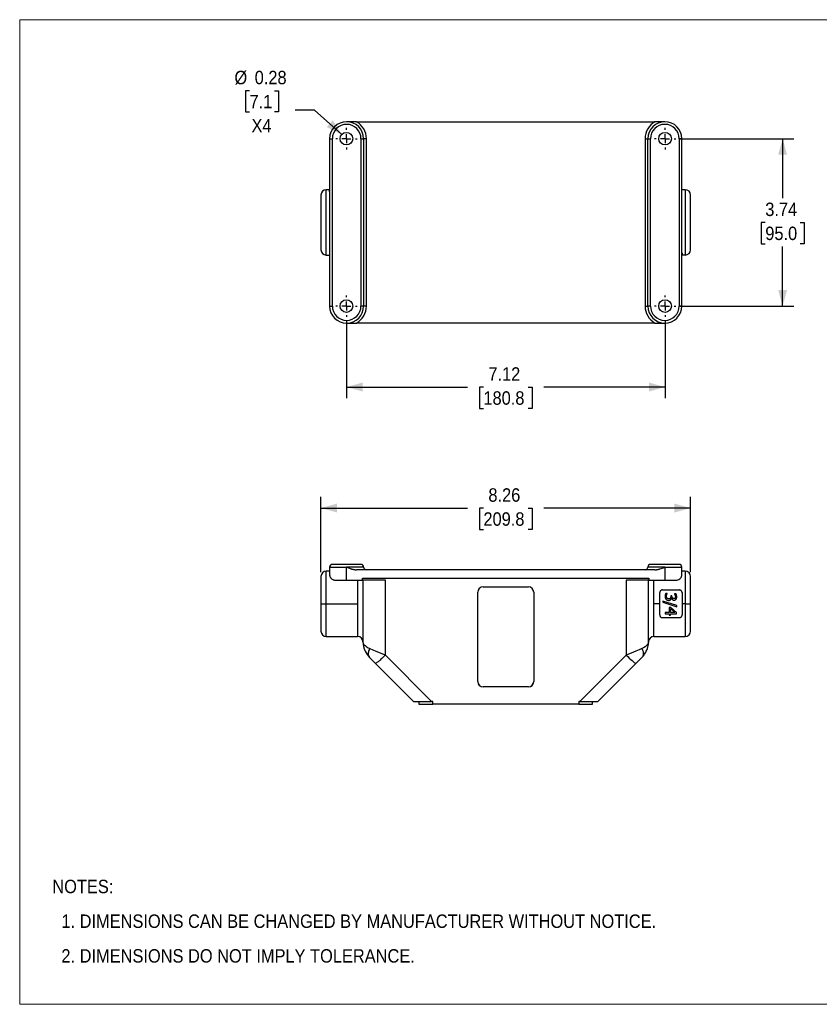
# Model space of a CAD drawing. Header units: inches. Extents: x 0 to 34, y 0 to 22.
# Tile 1 of 3: x 0 to 17.9, y 0 to 22. Entities that reach past the tile are written whole.
import ezdxf

# ---------------------------------------------------------------- set-up
doc = ezdxf.new("R2010")
doc.units = ezdxf.units.IN
doc.header["$LTSCALE"] = 2
doc.header["$MEASUREMENT"] = 0
doc.linetypes.add('SLD-Center', pattern=[0.75, 0.6, -0.05, 0.05, -0.05])
doc.linetypes.add('SLD-Solid', pattern=[0])
doc.layers.add('CENTER', color=40, linetype='SLD-Center')
doc.layers.add('SLD-DEFPOINTS', color=7, linetype='Continuous')
doc.layers.add('DIMENSIONS', color=140, linetype='SLD-Solid', lineweight=25)
doc.layers.add('TEXT', color=140, linetype='SLD-Solid', lineweight=25)
doc.styles.add('SLDTEXTSTYLE0', font='GOTHIC.TTF', dxfattribs={"width": 0.913})
doc.dimstyles.new('SLDDIMSTYLE0', dxfattribs={"dimtxt": 0.3, "dimasz": 0.36, "dimexe": 0, "dimexo": 0.0625, "dimgap": 0.075, "dimtad": 0, "dimtih": 1, "dimtoh": 1, "dimrnd": 1e-09, "dimzin": 12, "dimdsep": 46, "dimtxsty": 'SLDTEXTSTYLE0', "dimsah": 1, "dimcen": 0.09, "dimadec": 0, "dimazin": 3, "dimtfac": 1, "dimtofl": 0, "dimtmove": 0, "dimatfit": 3, "dimfxl": 0, "dimfrac": 2, "dimtolj": 1, "dimtzin": 12, "dimarcsym": 0})
doc.dimstyles.new('SLDDIMSTYLE3', dxfattribs={"dimtxt": 0.3, "dimasz": 0.36, "dimexe": 0, "dimexo": 0.0625, "dimgap": 0.075, "dimtad": 0, "dimtih": 1, "dimtoh": 1, "dimrnd": 1e-09, "dimdsep": 46, "dimtxsty": 'SLDTEXTSTYLE0', "dimsah": 1, "dimcen": 0, "dimadec": 0, "dimazin": 2, "dimtfac": 1, "dimtofl": 0, "dimtmove": 0, "dimatfit": 3, "dimfxl": 0, "dimfrac": 2, "dimtolj": 1, "dimtzin": 12, "dimarcsym": 0})

# ---------------------------------------------------------------- blocks, each defined once
blk = doc.blocks.new('Block2')
at = {"color": 7, "linetype": 'SLD-Solid', "lineweight": 18}
for p, q in [((34, 22), (0, 22)), ((0, 0), (0, 22)), ((34, 0), (34, 22)), ((34, 0), (0, 0))]:
    blk.add_line(p, q, dxfattribs=at)
blk = doc.blocks.new('SW_NOTE_0_2')
at = {"layer": 'TEXT', "color": 0, "char_height": 0.3, "attachment_point": 1, "style": 'SLDTEXTSTYLE0'}
for s, insert in [('NOTES:', (0, 0.383)), ('  1. DIMENSIONS CAN BE CHANGED BY MANUFACTURER WITHOUT NOTICE.', (0, -0.393)), ('  2. DIMENSIONS DO NOT IMPLY TOLERANCE.', (0, -1.168))]:
    blk.add_mtext(s, dxfattribs=dict(at, insert=insert))
blk = doc.blocks.new('_D')
at = {"layer": 'DIMENSIONS'}
for p, q in [((6.731, 9.659), (6.731, 11.338)), ((14.991, 9.659), (14.991, 11.338)), ((6.731, 11.088), (10.008, 11.088)), ((10.362, 11.086), (10.271, 11.086)), ((10.271, 11.086), (10.271, 10.61)), ((11.36, 11.086), (11.451, 11.086)), ((11.451, 11.086), (11.451, 10.61)), ((14.991, 11.088), (11.714, 11.088)), ((10.271, 10.61), (10.362, 10.61)), ((11.451, 10.61), (11.36, 10.61))]:
    blk.add_line(p, q, dxfattribs=at)
for points in [[(6.731, 11.088), (7.091, 10.988), (7.091, 11.188)], [(14.991, 11.088), (14.631, 11.188), (14.631, 10.988)]]:
    blk.add_solid(points, dxfattribs=at)
at = {"layer": 'DIMENSIONS', "char_height": 0.3, "attachment_point": 1, "style": 'SLDTEXTSTYLE0'}
for s, insert in [('8.26', (10.473, 11.53)), ('209.8', (10.362, 10.993))]:
    blk.add_mtext(s, dxfattribs=dict(at, insert=insert))
blk = doc.blocks.new('_D_4')
at = {"layer": 'DIMENSIONS'}
for p, q in [((7.301, 15.261), (7.301, 13.542)), ((14.421, 15.261), (14.421, 13.542)), ((7.301, 13.792), (10.008, 13.792)), ((10.362, 13.79), (10.271, 13.79)), ((10.271, 13.79), (10.271, 13.314)), ((11.36, 13.79), (11.451, 13.79)), ((11.451, 13.79), (11.451, 13.314)), ((14.421, 13.792), (11.714, 13.792)), ((10.271, 13.314), (10.362, 13.314)), ((11.451, 13.314), (11.36, 13.314))]:
    blk.add_line(p, q, dxfattribs=at)
for points in [[(7.301, 13.792), (7.661, 13.692), (7.661, 13.892)], [(14.421, 13.792), (14.061, 13.892), (14.061, 13.692)]]:
    blk.add_solid(points, dxfattribs=at)
at = {"layer": 'DIMENSIONS', "char_height": 0.3, "attachment_point": 1, "style": 'SLDTEXTSTYLE0'}
for s, insert in [('7.12', (10.473, 14.234)), ('180.8', (10.362, 13.697))]:
    blk.add_mtext(s, dxfattribs=dict(at, insert=insert))
blk = doc.blocks.new('_D_5')
at = {"layer": 'DIMENSIONS'}
for p, q in [((14.761, 19.341), (17.298, 19.341)), ((17.048, 19.341), (17.048, 18.011)), ((16.66, 17.469), (16.569, 17.469)), ((16.569, 17.469), (16.569, 16.993)), ((17.436, 17.469), (17.527, 17.469)), ((17.527, 17.469), (17.527, 16.993)), ((16.569, 16.993), (16.66, 16.993)), ((17.527, 16.993), (17.436, 16.993)), ((17.048, 15.601), (17.048, 16.932)), ((14.761, 15.601), (17.298, 15.601))]:
    blk.add_line(p, q, dxfattribs=at)
for points in [[(17.048, 19.341), (16.948, 18.981), (17.148, 18.981)], [(17.048, 15.601), (17.148, 15.961), (16.948, 15.961)]]:
    blk.add_solid(points, dxfattribs=at)
at = {"layer": 'DIMENSIONS', "char_height": 0.3, "attachment_point": 1, "style": 'SLDTEXTSTYLE0'}
for s, insert in [('3.74', (16.66, 17.913)), ('95.0', (16.66, 17.376))]:
    blk.add_mtext(s, dxfattribs=dict(at, insert=insert))
blk = doc.blocks.new('_D_6')
at = {"layer": 'DIMENSIONS'}
for p, q in [((5.136, 20.414), (5.044, 20.414)), ((5.044, 20.414), (5.044, 19.938)), ((5.69, 20.414), (5.781, 20.414)), ((5.781, 20.414), (5.781, 19.938)), ((5.044, 19.938), (5.136, 19.938)), ((5.781, 19.938), (5.69, 19.938)), ((6.589, 19.982), (6.152, 19.982)), ((7.197, 19.435), (6.589, 19.982))]:
    blk.add_line(p, q, dxfattribs=at)
blk.add_solid([(7.197, 19.435), (6.996, 19.75), (6.862, 19.602)], dxfattribs=at)
at = {"layer": 'DIMENSIONS', "char_height": 0.3, "attachment_point": 1, "style": 'SLDTEXTSTYLE0'}
for s, insert in [('%%c', (4.799, 20.858)), ('0.28', (5.251, 20.858)), ('7.1', (5.136, 20.321)), ('X4', (5.18, 19.784))]:
    blk.add_mtext(s, dxfattribs=dict(at, insert=insert))
blk = doc.blocks.new('SW_CENTERMARKSYMBOL_0')
at = {"layer": 'CENTER', "color": 0}
for p, q in [((0, 0.2), (0, 0.24)), ((-0.2, 0), (-0.24, 0)), ((0, 0), (-0.1, 0)), ((0, 0), (0, 0.1)), ((0, 0), (0, -0.1)), ((0, 0), (0.1, 0)), ((0.2, 0), (0.24, 0)), ((0, -0.2), (0, -0.24))]:
    blk.add_line(p, q, dxfattribs=at)
blk = doc.blocks.new('SW_CENTERMARKSYMBOL_1')
at = {"layer": 'CENTER', "color": 0}
for p, q in [((0, 0.2), (0, 0.24)), ((-0.2, 0), (-0.24, 0)), ((0, 0), (-0.1, 0)), ((0, 0), (0, 0.1)), ((0, 0), (0, -0.1)), ((0, 0), (0.1, 0)), ((0.2, 0), (0.24, 0)), ((0, -0.2), (0, -0.24))]:
    blk.add_line(p, q, dxfattribs=at)
blk = doc.blocks.new('SW_CENTERMARKSYMBOL_2')
at = {"layer": 'CENTER', "color": 0}
for p, q in [((0, 0.2), (0, 0.24)), ((-0.2, 0), (-0.24, 0)), ((0, 0), (-0.1, 0)), ((0, 0), (0, 0.1)), ((0, 0), (0, -0.1)), ((0, 0), (0.1, 0)), ((0.2, 0), (0.24, 0)), ((0, -0.2), (0, -0.24))]:
    blk.add_line(p, q, dxfattribs=at)
blk = doc.blocks.new('SW_CENTERMARKSYMBOL_3')
at = {"layer": 'CENTER', "color": 0}
for p, q in [((0, 0.2), (0, 0.24)), ((-0.2, 0), (-0.24, 0)), ((0, 0), (-0.1, 0)), ((0, 0), (0, 0.1)), ((0, 0), (0, -0.1)), ((0, 0), (0.1, 0)), ((0.2, 0), (0.24, 0)), ((0, -0.2), (0, -0.24))]:
    blk.add_line(p, q, dxfattribs=at)

msp = doc.modelspace()

# ---------------------------------------------------------------- linework, layer by layer
for p, q in [((7.528, 19.721), (14.194, 19.721)), ((6.926, 19.341), (6.986, 19.341)), ((6.926, 19.341), (6.926, 15.601)), ((6.986, 15.601), (6.986, 19.341)), ((7.626, 19.341), (7.686, 19.341)), ((7.626, 19.341), (7.626, 15.601)), ((7.686, 19.341), (7.686, 15.601)), ((7.746, 19.341), (7.686, 19.341)), ((7.746, 15.601), (7.746, 19.341)), ((13.976, 19.341), (14.036, 19.341)), ((13.976, 19.341), (13.976, 15.601)), ((14.036, 19.341), (14.096, 19.341)), ((14.036, 15.601), (14.036, 19.341)), ((14.096, 15.601), (14.096, 19.341)), ((14.796, 19.341), (14.736, 19.341)), ((14.736, 19.341), (14.736, 15.601)), ((14.796, 15.601), (14.796, 19.341)), ((6.731, 18.081), (6.731, 16.861)), ((6.921, 18.201), (6.851, 18.201)), ((6.851, 16.741), (6.851, 18.201)), ((6.921, 18.157), (6.921, 18.201)), ((6.926, 18.171), (6.921, 18.171)), ((14.871, 18.201), (14.796, 18.201)), ((14.871, 18.201), (14.871, 16.741)), ((14.991, 16.861), (14.991, 18.081)), ((6.851, 16.741), (6.926, 16.741)), ((14.796, 16.771), (14.801, 16.771)), ((14.801, 16.785), (14.801, 16.741)), ((14.871, 16.741), (14.801, 16.741)), ((6.926, 15.601), (6.986, 15.601)), ((7.686, 15.601), (7.626, 15.601)), ((7.746, 15.601), (7.686, 15.601)), ((13.976, 15.601), (14.036, 15.601)), ((14.096, 15.601), (14.036, 15.601)), ((14.796, 15.601), (14.736, 15.601)), ((14.194, 15.221), (7.528, 15.221)), ((6.926, 9.769), (7.306, 9.769)), ((6.926, 9.769), (6.926, 9.599)), ((7.626, 9.829), (6.986, 9.829)), ((7.306, 9.479), (7.306, 9.769)), ((7.686, 9.769), (7.306, 9.769)), ((14.194, 9.709), (7.528, 9.709)), ((14.416, 9.769), (14.036, 9.769)), ((14.736, 9.829), (14.096, 9.829)), ((14.416, 9.769), (14.416, 9.479)), ((14.416, 9.769), (14.796, 9.769)), ((14.796, 9.599), (14.796, 9.769)), ((6.731, 9.559), (6.731, 8.949)), ((6.926, 9.679), (6.851, 9.679)), ((6.851, 8.949), (6.851, 9.679)), ((7.046, 9.479), (7.306, 9.479)), ((7.306, 9.479), (7.661, 9.479)), ((7.551, 9.479), (7.551, 8.949)), ((7.661, 9.519), (14.061, 9.519)), ((7.661, 9.479), (7.661, 9.519)), ((8.171, 9.479), (7.661, 9.479)), ((7.671, 9.479), (7.671, 8.106)), ((8.171, 7.803), (8.171, 9.479)), ((13.551, 9.479), (13.551, 7.803)), ((14.061, 9.479), (13.551, 9.479)), ((14.051, 8.106), (14.051, 9.479)), ((14.061, 9.519), (14.061, 9.479)), ((14.061, 9.479), (14.416, 9.479)), ((14.171, 8.949), (14.171, 9.479)), ((14.416, 9.479), (14.676, 9.479)), ((14.871, 9.679), (14.796, 9.679)), ((14.871, 9.679), (14.871, 8.949)), ((14.991, 8.949), (14.991, 9.559)), ((10.356, 9.327), (11.366, 9.327)), ((14.361, 9.259), (14.741, 9.259)), ((10.236, 7.21), (10.236, 9.207)), ((11.486, 9.207), (11.486, 7.21)), ((14.301, 8.949), (14.301, 9.199)), ((14.471, 9.178), (14.436, 9.178)), ((14.471, 9.175), (14.471, 9.178)), ((14.548, 9.127), (14.548, 9.113)), ((14.575, 9.127), (14.548, 9.127)), ((14.562, 9.077), (14.565, 9.077)), ((14.575, 9.116), (14.575, 9.127)), ((14.63, 9.171), (14.63, 9.169)), ((14.666, 9.171), (14.63, 9.171)), ((14.801, 9.199), (14.801, 8.949)), ((6.731, 8.949), (6.731, 8.339)), ((6.731, 8.949), (6.851, 8.949)), ((6.851, 8.949), (7.551, 8.949)), ((6.851, 8.219), (6.851, 8.949)), ((7.551, 8.949), (7.551, 8.219)), ((14.301, 8.949), (14.171, 8.949)), ((14.171, 8.219), (14.171, 8.949)), ((14.301, 8.699), (14.301, 8.949)), ((14.372, 9.011), (14.372, 8.982)), ((14.687, 8.913), (14.372, 9.011)), ((14.372, 8.982), (14.687, 8.884)), ((14.512, 8.868), (14.512, 8.758)), ((14.547, 8.868), (14.512, 8.868)), ((14.539, 8.758), (14.539, 8.842)), ((14.539, 8.842), (14.636, 8.758)), ((14.676, 8.757), (14.547, 8.868)), ((14.687, 8.884), (14.687, 8.913)), ((14.801, 8.949), (14.801, 8.699)), ((14.871, 8.949), (14.801, 8.949)), ((14.871, 8.949), (14.991, 8.949)), ((14.871, 8.949), (14.871, 8.219)), ((14.991, 8.339), (14.991, 8.949)), ((14.741, 8.639), (14.361, 8.639)), ((14.426, 8.758), (14.426, 8.726)), ((14.512, 8.758), (14.426, 8.758)), ((14.426, 8.726), (14.512, 8.726)), ((14.512, 8.726), (14.512, 8.696)), ((14.512, 8.696), (14.539, 8.696)), ((14.636, 8.758), (14.539, 8.758)), ((14.539, 8.726), (14.676, 8.726)), ((14.539, 8.696), (14.539, 8.726)), ((14.676, 8.726), (14.676, 8.757)), ((6.851, 8.219), (7.551, 8.219)), ((14.171, 8.219), (14.871, 8.219)), ((7.817, 7.752), (7.952, 7.618)), ((9.205, 6.769), (8.171, 7.803)), ((13.551, 7.803), (12.516, 6.769)), ((13.77, 7.618), (13.904, 7.752)), ((13.937, 7.788), (13.904, 7.752)), ((13.904, 7.752), (13.929, 7.781)), ((7.952, 7.618), (8.801, 6.769)), ((12.921, 6.769), (13.77, 7.618)), ((11.366, 7.094), (10.356, 7.094)), ((10.356, 7.09), (10.356, 7.094)), ((11.366, 7.09), (10.356, 7.09)), ((11.366, 7.094), (11.366, 7.09)), ((8.801, 6.769), (9.205, 6.769)), ((8.921, 6.769), (8.921, 6.709)), ((8.921, 6.709), (9.231, 6.709)), ((9.231, 6.769), (9.205, 6.769)), ((9.231, 6.709), (9.231, 6.769)), ((12.491, 6.709), (9.231, 6.709)), ((12.516, 6.769), (12.491, 6.769)), ((12.491, 6.769), (12.491, 6.709)), ((12.491, 6.709), (12.801, 6.709)), ((12.516, 6.769), (12.921, 6.769)), ((12.801, 6.709), (12.801, 6.769))]:
    msp.add_line(p, q)
for centre in [(7.301, 19.341), (14.421, 19.341), (7.301, 15.601), (14.421, 15.601)]:
    msp.add_circle(centre, 0.14)
for centre, radius, start, end in [((7.306, 19.341), 0.38, 90, 180), ((7.306, 19.341), 0.32, 0, 180), ((7.306, 19.341), 0.38, 0, 90), ((7.306, 19.341), 0.44, 0, 59.7274), ((14.416, 19.341), 0.44, 120.2726, 180), ((14.416, 19.341), 0.38, 90, 180), ((14.416, 19.341), 0.32, 0, 180), ((14.416, 19.341), 0.38, 0, 90), ((6.851, 18.081), 0.12, 90, 180), ((14.871, 18.081), 0.12, 0, 90), ((6.851, 16.861), 0.12, 180, 270), ((14.871, 16.861), 0.12, 270, 0), ((7.306, 15.601), 0.38, 180, 270), ((7.306, 15.601), 0.32, 180, 0), ((7.306, 15.601), 0.38, 270, 0), ((7.306, 15.601), 0.44, 300.2726, 0), ((14.416, 15.601), 0.44, 180, 239.7274), ((14.416, 15.601), 0.38, 180, 270), ((14.416, 15.601), 0.32, 180, 0), ((14.416, 15.601), 0.38, 270, 0), ((6.986, 9.769), 0.06, 90, 180), ((7.626, 9.769), 0.06, 0, 90), ((7.746, 9.769), 0.06, 180, 270), ((13.976, 9.769), 0.06, 270, 0), ((14.096, 9.769), 0.06, 90, 180), ((14.736, 9.769), 0.06, 0, 90), ((6.851, 9.559), 0.12, 90, 180), ((14.871, 9.559), 0.12, 0, 90), ((10.355, 9.207), 0.12, 89.8272, 179.8262), ((11.366, 9.207), 0.12, 0.1738, 90.1728), ((6.851, 8.339), 0.12, 180, 270), ((7.551, 8.099), 0.12, 0, 90), ((14.171, 8.099), 0.12, 90, 180), ((14.871, 8.339), 0.12, 270, 0), ((10.355, 7.213), 0.12, 180.1738, 270.1728), ((10.355, 7.21), 0.12, 180.1738, 270.1728), ((11.366, 7.213), 0.12, 269.8272, 359.8262), ((11.366, 7.21), 0.12, 269.8272, 359.8262)]:
    msp.add_arc(centre, radius, start, end)
for points, knots in [([(7.528, 19.721), (7.524, 19.721), (7.518, 19.721), (7.508, 19.721), (7.497, 19.721), (7.486, 19.721), (7.475, 19.721), (7.464, 19.721), (7.452, 19.721), (7.44, 19.721), (7.427, 19.721), (7.403, 19.721), (7.363, 19.721), (7.327, 19.721), (7.306, 19.721)], [0, 0, 0, 0, 0.04191, 0.085644, 0.131169, 0.17845, 0.227456, 0.278157, 0.330529, 0.384552, 0.440214, 0.497508, 0.709005, 1, 1, 1, 1]), ([(14.416, 19.721), (14.401, 19.721), (14.375, 19.721), (14.339, 19.721), (14.31, 19.721), (14.286, 19.721), (14.266, 19.721), (14.247, 19.721), (14.228, 19.721), (14.211, 19.721), (14.199, 19.721), (14.194, 19.721)], [0, 0, 0, 0, 0.202834, 0.370368, 0.502518, 0.597096, 0.687128, 0.772555, 0.85327, 0.929137, 1, 1, 1, 1]), ([(6.921, 18.157), (6.921, 18.154), (6.921, 18.151), (6.926, 18.148), (6.926, 18.148)], [0, 0, 0, 0, 0.950937, 1, 1, 1, 1]), ([(14.801, 16.785), (14.801, 16.788), (14.801, 16.791), (14.796, 16.794), (14.796, 16.794)], [0, 0, 0, 0, 0.950937, 1, 1, 1, 1]), ([(7.306, 15.221), (7.32, 15.221), (7.347, 15.221), (7.383, 15.221), (7.412, 15.221), (7.435, 15.221), (7.456, 15.221), (7.475, 15.221), (7.493, 15.221), (7.511, 15.221), (7.522, 15.221), (7.528, 15.221)], [0, 0, 0, 0, 0.202834, 0.370368, 0.502518, 0.597096, 0.687128, 0.772555, 0.85327, 0.929137, 1, 1, 1, 1]), ([(14.194, 15.221), (14.197, 15.221), (14.204, 15.221), (14.214, 15.221), (14.224, 15.221), (14.235, 15.221), (14.246, 15.221), (14.258, 15.221), (14.27, 15.221), (14.282, 15.221), (14.294, 15.221), (14.318, 15.221), (14.359, 15.221), (14.395, 15.221), (14.416, 15.221)], [0, 0, 0, 0, 0.04191, 0.0856444, 0.1311689, 0.17845, 0.2274556, 0.2781568, 0.3305288, 0.3845523, 0.440214, 0.4975083, 0.7090047, 1, 1, 1, 1]), ([(7.306, 9.769), (7.32, 9.763), (7.347, 9.752), (7.383, 9.739), (7.412, 9.729), (7.435, 9.722), (7.456, 9.717), (7.475, 9.713), (7.493, 9.711), (7.511, 9.709), (7.522, 9.709), (7.528, 9.709)], [0, 0, 0, 0, 0.202834, 0.370368, 0.502518, 0.597096, 0.687128, 0.772555, 0.85327, 0.929137, 1, 1, 1, 1]), ([(14.194, 9.709), (14.197, 9.709), (14.204, 9.709), (14.214, 9.709), (14.224, 9.71), (14.235, 9.712), (14.246, 9.713), (14.258, 9.716), (14.27, 9.718), (14.282, 9.721), (14.294, 9.725), (14.318, 9.732), (14.359, 9.746), (14.395, 9.76), (14.416, 9.769)], [0, 0, 0, 0, 0.04191, 0.0856444, 0.1311689, 0.17845, 0.2274556, 0.2781568, 0.3305288, 0.3845523, 0.440214, 0.4975083, 0.7090047, 1, 1, 1, 1]), ([(6.926, 9.599), (6.926, 9.596), (6.926, 9.592), (6.926, 9.586), (6.927, 9.58), (6.928, 9.574), (6.929, 9.569), (6.931, 9.565), (6.932, 9.561), (6.935, 9.552), (6.942, 9.537), (6.957, 9.517), (6.978, 9.498), (7.006, 9.484), (7.028, 9.479), (7.041, 9.479), (7.044, 9.479), (7.046, 9.479)], [0, 0, 0, 0, 0.04153, 0.080169, 0.115918, 0.148776, 0.178745, 0.205823, 0.230012, 0.251311, 0.387424, 0.506864, 0.679759, 0.831396, 0.96395, 0.982051, 1, 1, 1, 1]), ([(14.676, 9.479), (14.677, 9.479), (14.68, 9.479), (14.7, 9.48), (14.735, 9.491), (14.764, 9.515), (14.781, 9.539), (14.788, 9.555), (14.793, 9.57), (14.795, 9.583), (14.796, 9.593), (14.796, 9.599)], [0, 0, 0, 0, 0.017963, 0.036082, 0.249128, 0.511528, 0.626771, 0.757953, 0.818725, 0.899408, 1, 1, 1, 1]), ([(14.361, 9.259), (14.359, 9.259), (14.356, 9.258), (14.351, 9.258), (14.347, 9.257), (14.342, 9.256), (14.336, 9.253), (14.327, 9.249), (14.318, 9.241), (14.311, 9.232), (14.306, 9.223), (14.303, 9.214), (14.301, 9.206), (14.301, 9.201), (14.301, 9.199)], [0, 0, 0, 0, 0.047732, 0.095973, 0.144786, 0.194232, 0.244371, 0.36122, 0.489209, 0.603592, 0.74438, 0.829561, 0.914768, 1, 1, 1, 1]), ([(14.801, 9.199), (14.801, 9.2), (14.801, 9.203), (14.8, 9.208), (14.799, 9.212), (14.798, 9.217), (14.796, 9.223), (14.791, 9.231), (14.786, 9.238), (14.781, 9.244), (14.774, 9.249), (14.765, 9.254), (14.757, 9.257), (14.749, 9.258), (14.743, 9.258), (14.741, 9.259)], [0, 0, 0, 0, 0.049974, 0.100009, 0.150106, 0.200265, 0.250487, 0.37807, 0.501557, 0.510932, 0.63859, 0.755469, 0.838645, 0.920061, 1, 1, 1, 1]), ([(14.436, 9.178), (14.435, 9.176), (14.433, 9.173), (14.431, 9.167), (14.429, 9.161), (14.427, 9.154), (14.425, 9.147), (14.424, 9.141), (14.422, 9.132), (14.421, 9.122), (14.421, 9.114), (14.421, 9.11)], [0, 0, 0, 0, 0.083298, 0.171973, 0.266219, 0.366199, 0.472047, 0.560411, 0.648237, 0.824409, 1, 1, 1, 1]), ([(14.421, 9.11), (14.421, 9.107), (14.421, 9.102), (14.421, 9.096), (14.422, 9.089), (14.424, 9.082), (14.426, 9.076), (14.429, 9.068), (14.433, 9.061), (14.438, 9.054), (14.442, 9.05), (14.444, 9.048)], [0, 0, 0, 0, 0.108212, 0.212261, 0.312547, 0.409517, 0.503664, 0.631551, 0.755774, 0.878005, 1, 1, 1, 1]), ([(14.444, 9.048), (14.445, 9.047), (14.447, 9.045), (14.451, 9.041), (14.456, 9.038), (14.461, 9.035), (14.467, 9.033), (14.475, 9.029), (14.486, 9.027), (14.495, 9.026), (14.5, 9.026)], [0, 0, 0, 0, 0.083706, 0.166686, 0.249304, 0.331928, 0.451243, 0.569756, 0.780233, 1, 1, 1, 1]), ([(14.45, 9.112), (14.45, 9.113), (14.45, 9.117), (14.45, 9.123), (14.451, 9.128), (14.452, 9.133), (14.454, 9.139), (14.455, 9.144), (14.458, 9.15), (14.46, 9.156), (14.464, 9.163), (14.467, 9.17), (14.47, 9.174), (14.471, 9.175)], [0, 0, 0, 0, 0.078512, 0.157612, 0.237574, 0.318665, 0.401138, 0.485236, 0.570743, 0.666132, 0.788653, 0.899787, 1, 1, 1, 1]), ([(14.463, 9.074), (14.463, 9.075), (14.461, 9.076), (14.458, 9.079), (14.456, 9.083), (14.455, 9.086), (14.453, 9.09), (14.452, 9.093), (14.451, 9.098), (14.45, 9.104), (14.45, 9.109), (14.45, 9.112)], [0, 0, 0, 0, 0.090714, 0.181185, 0.272355, 0.365142, 0.460419, 0.54936, 0.645234, 0.823437, 1, 1, 1, 1]), ([(14.502, 9.06), (14.501, 9.06), (14.497, 9.06), (14.492, 9.061), (14.487, 9.061), (14.483, 9.062), (14.479, 9.064), (14.474, 9.066), (14.469, 9.069), (14.465, 9.072), (14.463, 9.074)], [0, 0, 0, 0, 0.131253, 0.252972, 0.36576, 0.470372, 0.561148, 0.658379, 0.827099, 1, 1, 1, 1]), ([(14.5, 9.026), (14.502, 9.026), (14.505, 9.026), (14.51, 9.026), (14.516, 9.027), (14.522, 9.029), (14.529, 9.031), (14.535, 9.034), (14.541, 9.038), (14.545, 9.042), (14.546, 9.043)], [0, 0, 0, 0, 0.102317, 0.199577, 0.292088, 0.43437, 0.572742, 0.722056, 0.863546, 1, 1, 1, 1]), ([(14.539, 9.075), (14.538, 9.074), (14.537, 9.072), (14.534, 9.07), (14.531, 9.068), (14.528, 9.066), (14.524, 9.064), (14.519, 9.062), (14.511, 9.06), (14.506, 9.06), (14.502, 9.06)], [0, 0, 0, 0, 0.084054, 0.168368, 0.253953, 0.341779, 0.456059, 0.57177, 0.771833, 1, 1, 1, 1]), ([(14.548, 9.113), (14.548, 9.11), (14.547, 9.106), (14.547, 9.1), (14.546, 9.094), (14.545, 9.088), (14.543, 9.082), (14.54, 9.077), (14.539, 9.075)], [0, 0, 0, 0, 0.168631, 0.325394, 0.470777, 0.605391, 0.80781, 1, 1, 1, 1]), ([(14.546, 9.043), (14.547, 9.045), (14.549, 9.047), (14.552, 9.05), (14.554, 9.054), (14.556, 9.058), (14.558, 9.061), (14.559, 9.065), (14.561, 9.071), (14.562, 9.075), (14.562, 9.077)], [0, 0, 0, 0, 0.1209, 0.238626, 0.353935, 0.467638, 0.551508, 0.654981, 0.833393, 1, 1, 1, 1]), ([(14.565, 9.077), (14.565, 9.076), (14.566, 9.073), (14.567, 9.069), (14.569, 9.065), (14.571, 9.061), (14.573, 9.057), (14.576, 9.053), (14.58, 9.048), (14.584, 9.045), (14.589, 9.041), (14.595, 9.037), (14.603, 9.033), (14.612, 9.031), (14.618, 9.031), (14.621, 9.031)], [0, 0, 0, 0, 0.056954, 0.113166, 0.168954, 0.224646, 0.280572, 0.349905, 0.420707, 0.489647, 0.556897, 0.668058, 0.776979, 0.88665, 1, 1, 1, 1]), ([(14.617, 9.065), (14.616, 9.065), (14.612, 9.065), (14.608, 9.066), (14.604, 9.067), (14.599, 9.068), (14.596, 9.07), (14.592, 9.073), (14.589, 9.075), (14.585, 9.08), (14.58, 9.088), (14.577, 9.098), (14.576, 9.107), (14.575, 9.113), (14.575, 9.116)], [0, 0, 0, 0, 0.06481, 0.126307, 0.185126, 0.241997, 0.297723, 0.353159, 0.409172, 0.466603, 0.611801, 0.767353, 0.879456, 1, 1, 1, 1]), ([(14.644, 9.078), (14.644, 9.077), (14.643, 9.076), (14.64, 9.073), (14.638, 9.071), (14.636, 9.07), (14.633, 9.068), (14.629, 9.066), (14.624, 9.065), (14.62, 9.065), (14.617, 9.065)], [0, 0, 0, 0, 0.096677, 0.193554, 0.291684, 0.392078, 0.48889, 0.58382, 0.782179, 1, 1, 1, 1]), ([(14.621, 9.031), (14.623, 9.031), (14.627, 9.031), (14.632, 9.032), (14.638, 9.033), (14.643, 9.035), (14.65, 9.037), (14.656, 9.042), (14.662, 9.047), (14.665, 9.051), (14.667, 9.053)], [0, 0, 0, 0, 0.11085, 0.216484, 0.317657, 0.415225, 0.556775, 0.698542, 0.8468, 1, 1, 1, 1]), ([(14.63, 9.169), (14.631, 9.168), (14.632, 9.166), (14.635, 9.162), (14.638, 9.157), (14.641, 9.151), (14.643, 9.147), (14.644, 9.144)], [0, 0, 0, 0, 0.120244, 0.248102, 0.496117, 0.734916, 1, 1, 1, 1]), ([(14.644, 9.144), (14.645, 9.142), (14.646, 9.139), (14.648, 9.133), (14.65, 9.126), (14.652, 9.118), (14.652, 9.111), (14.652, 9.108)], [0, 0, 0, 0, 0.1678549, 0.3348963, 0.501427, 0.7525737, 1, 1, 1, 1]), ([(14.652, 9.108), (14.652, 9.107), (14.652, 9.104), (14.652, 9.099), (14.651, 9.095), (14.65, 9.091), (14.649, 9.087), (14.647, 9.083), (14.645, 9.08), (14.644, 9.078)], [0, 0, 0, 0, 0.154439, 0.303955, 0.449099, 0.55176, 0.644851, 0.823396, 1, 1, 1, 1]), ([(14.681, 9.106), (14.681, 9.108), (14.681, 9.113), (14.68, 9.12), (14.679, 9.127), (14.678, 9.134), (14.676, 9.142), (14.674, 9.15), (14.671, 9.158), (14.669, 9.165), (14.667, 9.169), (14.666, 9.171)], [0, 0, 0, 0, 0.099804, 0.2024284, 0.3081397, 0.4171815, 0.5379696, 0.6648986, 0.7895776, 0.9011309, 1, 1, 1, 1]), ([(14.667, 9.053), (14.668, 9.054), (14.67, 9.057), (14.672, 9.061), (14.674, 9.066), (14.676, 9.07), (14.677, 9.075), (14.679, 9.082), (14.681, 9.092), (14.681, 9.101), (14.681, 9.106)], [0, 0, 0, 0, 0.085695, 0.171486, 0.257767, 0.34492, 0.433319, 0.523321, 0.74772, 1, 1, 1, 1]), ([(14.301, 8.699), (14.301, 8.697), (14.301, 8.694), (14.301, 8.689), (14.302, 8.685), (14.304, 8.68), (14.306, 8.674), (14.31, 8.666), (14.315, 8.659), (14.321, 8.653), (14.327, 8.648), (14.336, 8.643), (14.345, 8.64), (14.353, 8.639), (14.358, 8.639), (14.361, 8.639)], [0, 0, 0, 0, 0.049974, 0.100009, 0.150106, 0.200265, 0.250487, 0.37807, 0.501557, 0.510932, 0.63859, 0.755469, 0.838645, 0.920061, 1, 1, 1, 1]), ([(14.741, 8.639), (14.742, 8.639), (14.746, 8.639), (14.75, 8.639), (14.755, 8.64), (14.76, 8.641), (14.766, 8.644), (14.774, 8.648), (14.783, 8.656), (14.791, 8.665), (14.796, 8.674), (14.799, 8.683), (14.801, 8.691), (14.801, 8.696), (14.801, 8.699)], [0, 0, 0, 0, 0.0478249, 0.0961437, 0.1450197, 0.194514, 0.2446855, 0.36154, 0.4892104, 0.6038308, 0.7446726, 0.8297567, 0.9148658, 1, 1, 1, 1]), ([(7.817, 7.947), (7.778, 7.965), (7.701, 8.014), (7.671, 8.072), (7.671, 8.106)], [0.7853982, 0.7853982, 0.7853982, 0.7853982, 1.1219974, 1.5707963, 1.5707963, 1.5707963, 1.5707963]), ([(7.671, 8.106), (7.671, 8.031), (7.701, 7.9), (7.778, 7.792), (7.817, 7.752)], [0.7853982, 0.7853982, 0.7853982, 0.7853982, 1.2341971, 1.5707963, 1.5707963, 1.5707963, 1.5707963]), ([(7.671, 8.1), (7.671, 8.08), (7.672, 8.056), (7.676, 8.034), (7.677, 8.031)], [0, 0, 0, 0, 0.881284, 1, 1, 1, 1]), ([(7.817, 7.947), (7.801, 7.913), (7.784, 7.856), (7.79, 7.791), (7.806, 7.763), (7.817, 7.752)], [0, 0, 0, 0, 0.428571, 0.714286, 1, 1, 1, 1]), ([(8.171, 7.803), (8.096, 7.831), (7.965, 7.883), (7.857, 7.929), (7.817, 7.947)], [0.6761795, 0.6761795, 0.6761795, 0.6761795, 1.1249785, 1.4615777, 1.4615777, 1.4615777, 1.4615777]), ([(13.904, 7.947), (13.865, 7.929), (13.756, 7.883), (13.626, 7.831), (13.551, 7.803)], [-1.4615777, -1.4615777, -1.4615777, -1.4615777, -1.1249785, -0.6761795, -0.6761795, -0.6761795, -0.6761795]), ([(14.051, 8.106), (14.051, 8.081), (14.029, 8.022), (13.957, 7.971), (13.904, 7.947)], [-1.5707963, -1.5707963, -1.5707963, -1.5707963, -1.2341971, -0.7853982, -0.7853982, -0.7853982, -0.7853982]), ([(13.904, 7.947), (13.926, 7.901), (13.944, 7.822), (13.921, 7.769), (13.904, 7.752)], [0, 0, 0, 0, 0.571429, 1, 1, 1, 1]), ([(13.921, 7.77), (13.936, 7.787), (13.962, 7.819), (13.991, 7.868), (14.011, 7.91), (14.025, 7.946), (14.034, 7.978), (14.042, 8.01), (14.049, 8.054), (14.05, 8.087), (14.051, 8.106)], [0, 0, 0, 0, 0.173008, 0.31885, 0.441743, 0.54721, 0.64171, 0.726091, 0.838056, 1, 1, 1, 1]), ([(7.712, 7.907), (7.714, 7.904), (7.716, 7.897), (7.72, 7.89), (7.721, 7.887)], [0, 0, 0, 0, 0.524184, 1, 1, 1, 1]), ([(8.171, 7.803), (8.143, 7.776), (8.116, 7.75), (8.065, 7.702), (8.042, 7.681), (8.001, 7.648), (7.985, 7.635), (7.961, 7.619), (7.954, 7.616), (7.952, 7.618)], [0, 0, 0, 0, 0.25, 0.25, 0.5, 0.5, 0.75, 0.75, 1, 1, 1, 1]), ([(13.551, 7.803), (13.598, 7.757), (13.676, 7.684), (13.749, 7.624), (13.768, 7.615), (13.77, 7.618)], [0, 0, 0, 0, 0.428571, 0.714286, 1, 1, 1, 1])]:
    msp.add_open_spline(points, degree=3, knots=knots)

# ---------------------------------------------------------------- block references
at = {"layer": 'CENTER'}
for name, p in [('SW_CENTERMARKSYMBOL_0', (7.301, 19.341)), ('SW_CENTERMARKSYMBOL_2', (14.421, 19.341)), ('SW_CENTERMARKSYMBOL_3', (7.301, 15.601)), ('SW_CENTERMARKSYMBOL_1', (14.421, 15.601))]:
    msp.add_blockref(name, p, dxfattribs=at)
at = {"layer": 'SLD-DEFPOINTS'}
msp.add_blockref('Block2', (0, 0), dxfattribs=at)
at = {"layer": 'TEXT'}
msp.add_blockref('SW_NOTE_0_2', (0.729, 2.4), dxfattribs=at)

# ---------------------------------------------------------------- dimensions: what is measured, and where the dimension line sits
at = {"layer": 'DIMENSIONS'}
dim = msp.add_diameter_dim_2p(p1=(7.405, 19.248), p2=(7.197, 19.435), text='<>\\PX4', dimstyle='SLDDIMSTYLE3', dxfattribs=at)
dim.commit()
dim.dimension.update_dxf_attribs({"geometry": '_D_6', "text_midpoint": (5.413, 20.176), "dimtype": 163})
for base, p1, p2, angle, picture, middle in [((17.048, 15.601), (14.661, 19.341), (14.661, 15.601), 90, '_D_5', (17.048, 17.471)), ((6.731, 11.088), (14.991, 9.559), (6.731, 9.559), 0, '_D', (10.861, 11.088))]:
    dim = msp.add_linear_dim(base=base, p1=p1, p2=p2, angle=angle, dimstyle='SLDDIMSTYLE0', dxfattribs=at)
    dim.commit()
    dim.dimension.update_dxf_attribs({"geometry": picture, "text_midpoint": middle, "dimtype": 160})
dim = msp.add_linear_dim(base=(14.421, 13.792), p1=(7.301, 15.361), p2=(14.421, 15.361), dimstyle='SLDDIMSTYLE0', dxfattribs=at)
dim.commit()
dim.dimension.update_dxf_attribs({"geometry": '_D_4', "text_midpoint": (10.861, 13.792), "dimtype": 160})

doc.saveas('drawing.dxf')
